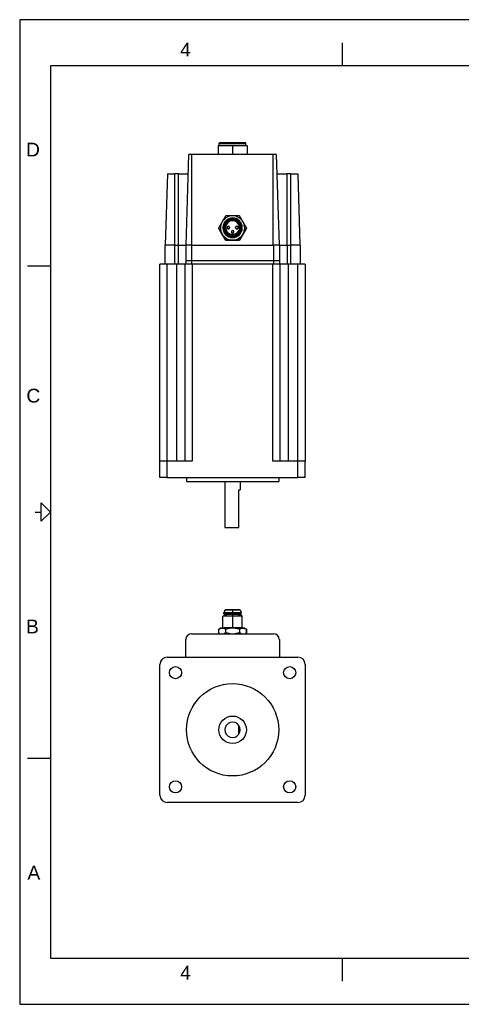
# Model space of a CAD drawing. Extents: x 0 to 21, y 0 to 16.
# Tile 1 of 5: x 0 to 7.2, y 0 to 16. Entities that reach past the tile are written whole.
import ezdxf

# ---------------------------------------------------------------- set-up
doc = ezdxf.new("R2010")
doc.units = 0
doc.header["$MEASUREMENT"] = 0
for name, color, linetype in [('CONTINUOUS', 7, 'CONTINUOUS'), ('TANGENT_EDGES', 7, 'CONTINUOUS'), ('VISIBLE', 7, 'CONTINUOUS')]:
    doc.layers.add(name, color=color, linetype=linetype)

# ---------------------------------------------------------------- blocks, each defined once
blk = doc.blocks.new('BLOCK8')
at = {"layer": 'CONTINUOUS'}
for p, q in [((21, 16), (0, 16)), ((0, 16), (0, 0)), ((5.25, 15.25), (5.25, 15.625)), ((20.5, 15.25), (0.5, 15.25)), ((0.5, 15.25), (0.5, 0.75)), ((0.125, 12), (0.5, 12)), ((0.25, 8), (0.35, 8)), ((0.125, 4), (0.5, 4)), ((0.5, 0.75), (20.5, 0.75)), ((5.25, 0.375), (5.25, 0.75)), ((0, 0), (21, 0))]:
    blk.add_line(p, q, dxfattribs=at)
blk.add_lwpolyline([(0.35, 7.85), (0.35, 8.15), (0.5, 8), (0.5, 8), (0.35, 7.85)], dxfattribs=at)
at = {"layer": 'CONTINUOUS', "char_height": 0.22404, "attachment_point": 4}
for s, insert in [('{\\fArial|b0|i0|c0|p0;\\C7;4}{\\fArial|b0|i0|c0|p0;\\C7;}', (2.609, 15.514)), ('{\\fArial|b0|i0|c0|p0;\\C7;D}{\\fArial|b0|i0|c0|p0;\\C7;}', (0.103, 13.889)), ('{\\fArial|b0|i0|c0|p0;\\C7;C}{\\fArial|b0|i0|c0|p0;\\C7;}', (0.109, 9.889)), ('{\\fArial|b0|i0|c0|p0;\\C7;B}{\\fArial|b0|i0|c0|p0;\\C7;}', (0.103, 6.139)), ('{\\fArial|b0|i0|c0|p0;\\C7;A}{\\fArial|b0|i0|c0|p0;\\C7;}', (0.126, 2.139)), ('{\\fArial|b0|i0|c0|p0;\\C7;4}{\\fArial|b0|i0|c0|p0;\\C7;}', (2.609, 0.514))]:
    blk.add_mtext(s, dxfattribs=dict(at, insert=insert))

msp = doc.modelspace()

# ---------------------------------------------------------------- linework, layer by layer
at = {"layer": 'TANGENT_EDGES'}
for p, q in [((3.462, 13.959), (3.462, 13.948)), ((3.462, 13.948), (3.462, 13.81)), ((2.801, 12.337), (2.801, 13.81)), ((4.123, 12.337), (4.123, 13.81)), ((2.523, 12.337), (2.523, 13.495)), ((2.582, 12.337), (2.582, 13.495)), ((4.342, 13.495), (4.342, 12.337)), ((4.401, 13.495), (4.401, 12.337)), ((3.462, 12.779), (3.462, 12.765)), ((3.462, 12.765), (3.462, 12.751)), ((3.462, 12.733), (3.462, 12.739)), ((3.462, 12.499), (3.462, 12.482)), ((3.462, 12.499), (3.462, 12.499)), ((3.462, 12.482), (3.462, 12.481)), ((3.462, 12.481), (3.462, 12.464)), ((2.518, 12.337), (2.518, 12.025)), ((2.577, 12.337), (2.577, 12.025)), ((2.796, 12.337), (2.796, 12.087)), ((3.462, 12.464), (3.462, 12.458)), ((4.128, 12.337), (4.128, 12.087)), ((4.347, 12.337), (4.347, 12.025)), ((4.406, 12.337), (4.406, 12.025)), ((2.399, 8.828), (2.399, 12.025)), ((2.552, 12.025), (2.552, 8.828)), ((2.796, 12.087), (2.796, 12.025)), ((2.807, 12.025), (2.807, 8.828)), ((4.116, 8.828), (4.116, 12.025)), ((4.128, 12.087), (4.128, 12.025)), ((4.372, 8.828), (4.372, 12.025)), ((4.525, 8.828), (4.525, 12.025)), ((2.399, 8.561), (2.399, 8.828)), ((4.525, 8.561), (4.525, 8.828)), ((3.462, 6.41), (3.462, 6.406)), ((3.462, 6.406), (3.462, 6.364)), ((3.462, 6.364), (3.462, 6.352)), ((3.462, 6.351), (3.462, 6.332)), ((3.462, 6.332), (3.462, 6.309)), ((3.462, 6.309), (3.462, 6.117))]:
    msp.add_line(p, q, dxfattribs=at)
for centre, start_param, end_param in [((3.393, 12.624), 0, 1.570796), ((3.393, 12.624), 1.570796, 3.141593), ((3.462, 12.555), 0, 1.570796), ((3.462, 12.555), 1.570796, 3.141593), ((3.531, 12.624), 0, 1.570796), ((3.531, 12.624), 1.570796, 3.141593)]:
    msp.add_ellipse(centre, major_axis=(-0.0197, 0), ratio=0.999507, start_param=start_param, end_param=end_param, dxfattribs=at)
at = {"layer": 'VISIBLE'}
for p, q in [((3.245, 13.959), (3.226, 13.948)), ((3.462, 13.948), (3.226, 13.948)), ((3.226, 13.948), (3.226, 13.81)), ((3.257, 14.006), (3.245, 13.995)), ((3.245, 13.995), (3.462, 13.995)), ((3.245, 13.959), (3.245, 13.995)), ((3.245, 13.959), (3.462, 13.959)), ((3.257, 14.006), (3.462, 14.006)), ((3.462, 14.006), (3.667, 14.006)), ((3.462, 13.995), (3.679, 13.995)), ((3.462, 13.959), (3.679, 13.959)), ((3.698, 13.948), (3.462, 13.948)), ((3.667, 14.006), (3.679, 13.995)), ((3.679, 13.959), (3.679, 13.995)), ((3.679, 13.959), (3.698, 13.948)), ((3.698, 13.948), (3.698, 13.81)), ((2.707, 12.337), (2.753, 13.81)), ((2.801, 13.81), (2.753, 13.81)), ((4.123, 13.81), (2.801, 13.81)), ((4.171, 13.81), (4.123, 13.81)), ((4.171, 13.81), (4.217, 12.337)), ((2.403, 13.495), (2.367, 12.337)), ((2.403, 13.495), (2.523, 13.495)), ((2.582, 13.495), (2.523, 13.495)), ((2.582, 13.495), (2.743, 13.495)), ((4.181, 13.495), (4.342, 13.495)), ((4.401, 13.495), (4.342, 13.495)), ((4.401, 13.495), (4.521, 13.495)), ((4.521, 13.495), (4.557, 12.337)), ((3.236, 12.613), (3.236, 12.615)), ((3.236, 12.611), (3.236, 12.613)), ((3.304, 12.616), (3.304, 12.622)), ((3.32, 12.623), (3.32, 12.623)), ((3.336, 12.625), (3.336, 12.625)), ((3.373, 12.619), (3.373, 12.624)), ((3.413, 12.624), (3.413, 12.619)), ((3.442, 12.55), (3.442, 12.555)), ((3.482, 12.555), (3.482, 12.55)), ((3.511, 12.619), (3.511, 12.624)), ((3.551, 12.624), (3.551, 12.619)), ((3.588, 12.625), (3.588, 12.625)), ((3.604, 12.623), (3.604, 12.623)), ((3.619, 12.616), (3.619, 12.622)), ((3.688, 12.613), (3.688, 12.615)), ((3.688, 12.613), (3.688, 12.611)), ((2.362, 12.337), (2.362, 12.025)), ((2.518, 12.337), (2.362, 12.337)), ((2.518, 12.337), (2.523, 12.337)), ((2.523, 12.337), (2.577, 12.337)), ((2.577, 12.337), (2.702, 12.337)), ((2.796, 12.337), (2.702, 12.337)), ((2.702, 12.337), (2.702, 12.087)), ((2.796, 12.337), (2.801, 12.337)), ((2.801, 12.337), (4.123, 12.337)), ((3.347, 12.42), (3.347, 12.418)), ((3.35, 12.416), (3.35, 12.418)), ((3.574, 12.418), (3.574, 12.416)), ((3.577, 12.418), (3.577, 12.42)), ((4.123, 12.337), (4.128, 12.337)), ((4.222, 12.337), (4.128, 12.337)), ((4.222, 12.337), (4.222, 12.087)), ((4.222, 12.337), (4.347, 12.337)), ((4.347, 12.337), (4.401, 12.337)), ((4.401, 12.337), (4.406, 12.337)), ((4.562, 12.337), (4.406, 12.337)), ((4.562, 12.337), (4.562, 12.025)), ((2.281, 8.828), (2.281, 12.025)), ((2.399, 12.025), (2.281, 12.025)), ((2.552, 12.025), (2.399, 12.025)), ((2.689, 12.025), (2.552, 12.025)), ((2.807, 12.025), (2.689, 12.025)), ((2.689, 8.828), (2.689, 12.025)), ((2.702, 12.087), (2.796, 12.087)), ((2.702, 12.087), (2.702, 12.025)), ((2.796, 12.087), (4.128, 12.087)), ((4.116, 12.025), (2.807, 12.025)), ((4.235, 12.025), (4.116, 12.025)), ((4.128, 12.087), (4.222, 12.087)), ((4.222, 12.087), (4.222, 12.025)), ((4.235, 8.828), (4.235, 12.025)), ((4.372, 12.025), (4.235, 12.025)), ((4.525, 12.025), (4.372, 12.025)), ((4.643, 12.025), (4.525, 12.025)), ((4.643, 12.025), (4.643, 8.828)), ((2.399, 8.828), (2.281, 8.828)), ((2.281, 8.561), (2.281, 8.828)), ((2.807, 8.828), (2.399, 8.828)), ((4.525, 8.828), (4.116, 8.828)), ((4.643, 8.828), (4.525, 8.828)), ((4.643, 8.561), (4.643, 8.828)), ((2.399, 8.561), (2.281, 8.561)), ((2.399, 8.561), (4.525, 8.561)), ((2.712, 8.561), (2.712, 8.498)), ((2.712, 8.498), (4.212, 8.498)), ((3.337, 8.498), (3.337, 7.749)), ((3.587, 8.498), (3.587, 8.359)), ((4.212, 8.561), (4.212, 8.498)), ((4.643, 8.561), (4.525, 8.561)), ((3.565, 8.359), (3.587, 8.359)), ((3.565, 7.749), (3.565, 8.359)), ((3.337, 7.749), (3.565, 7.749)), ((3.336, 6.402), (3.32, 6.359)), ((3.336, 6.402), (3.336, 6.406)), ((3.588, 6.402), (3.588, 6.406)), ((3.588, 6.402), (3.604, 6.359)), ((3.304, 6.115), (3.304, 6.304)), ((3.328, 6.328), (3.305, 6.304)), ((3.32, 6.347), (3.32, 6.359)), ((3.328, 6.328), (3.328, 6.347)), ((3.596, 6.328), (3.596, 6.347)), ((3.596, 6.328), (3.619, 6.304)), ((3.604, 6.347), (3.604, 6.359)), ((3.619, 6.115), (3.619, 6.304)), ((3.236, 6.03), (3.236, 6.094)), ((3.236, 6.03), (3.236, 6.094)), ((3.265, 6.111), (3.242, 6.098)), ((3.347, 6.1), (3.347, 6.036)), ((3.35, 6.1), (3.347, 6.1)), ((3.35, 6.036), (3.35, 6.1)), ((3.574, 6.1), (3.574, 6.036)), ((3.577, 6.1), (3.574, 6.1)), ((3.577, 6.036), (3.577, 6.1)), ((3.659, 6.111), (3.682, 6.098)), ((3.688, 6.094), (3.688, 6.03)), ((3.688, 6.03), (3.688, 6.094)), ((2.702, 5.643), (2.702, 5.928)), ((2.796, 6.021), (4.128, 6.021)), ((3.25, 6.021), (3.242, 6.026)), ((3.35, 6.036), (3.347, 6.036)), ((3.577, 6.036), (3.574, 6.036)), ((3.674, 6.021), (3.682, 6.026)), ((4.222, 5.928), (4.222, 5.643)), ((2.399, 5.643), (4.525, 5.643)), ((2.281, 3.398), (2.281, 5.524)), ((4.643, 5.524), (4.643, 3.398)), ((3.565, 4.391), (3.565, 4.532)), ((4.525, 3.28), (2.399, 3.28))]:
    msp.add_line(p, q, dxfattribs=at)
for centre, radius in [((2.534, 5.389), 0.0984), ((4.39, 5.389), 0.0984), ((3.462, 4.461), 0.75), ((3.462, 4.461), 0.224), ((2.534, 3.533), 0.0984), ((4.39, 3.533), 0.0984)]:
    msp.add_circle(centre, radius, dxfattribs=at)
for centre, radius, start, end in [((3.393, 12.624), 0.0197, 0, 180), ((3.531, 12.624), 0.0197, 0, 180), ((3.462, 12.555), 0.0197, 0, 180), ((2.796, 5.928), 0.0938, 90, 180), ((4.128, 5.928), 0.0938, 0, 90), ((2.399, 5.524), 0.118, 90, 180), ((4.525, 5.524), 0.118, 0, 90), ((3.462, 4.461), 0.125, 34.5128, 325.4872), ((3.462, 4.461), 0.125, 325.4872, 34.5128), ((2.399, 3.398), 0.118, 180, 270), ((4.525, 3.398), 0.118, 270, 0)]:
    msp.add_arc(centre, radius, start, end, dxfattribs=at)
for centre, major_axis, ratio, start_param, end_param in [((3.462, 12.616), (0.197, 0), 0.999507, 1.570796, 2.617994), ((3.462, 12.615), (0.226, 0), 0.999507, 2.087271, 2.101519), ((3.462, 12.616), (0.197, 0), 0.999507, 0.523599, 1.570796), ((3.462, 12.615), (0.226, 0), 0.999507, 1.040074, 1.054321), ((3.462, 12.616), (0.197, 0), 0.999507, 2.617994, 3.665191), ((3.462, 12.622), (-0.157, 0), 0.999507, -1.570796, 0), ((3.462, 12.623), (0.142, 0), 0.999507, 1.570796, 3.141593), ((3.462, 12.625), (-0.126, 0), 0.999507, -1.570796, 0), ((3.462, 12.625), (-0.114, 0), 0.999507, -1.570796, 0), ((3.462, 12.619), (-0.114, 0), 0.999507, -1.570796, -0.027095), ((3.462, 12.622), (-0.157, 0), 0.999507, -3.141593, -1.570796), ((3.462, 12.623), (0.142, 0), 0.999507, 0, 1.570796), ((3.462, 12.625), (-0.126, 0), 0.999507, -3.141593, -1.570796), ((3.462, 12.625), (-0.114, 0), 0.999507, 3.141593, 4.712389), ((3.462, 12.619), (-0.114, 0), 0.999507, -3.114498, -1.570796), ((3.462, 12.616), (0.197, 0), 0.999507, 5.759587, 6.806784), ((3.462, 12.615), (0.226, 0), 0.999507, 3.134469, 3.141593), ((3.462, 12.615), (0.226, 0), 0.999507, 3.141593, 3.148716), ((3.462, 12.613), (0.226, 0), 0.999507, 3.141593, 3.148716), ((3.462, 12.616), (0.197, 0), 0.999507, 3.665191, 4.712389), ((3.462, 12.622), (-0.157, 0), 0.999507, 0, 1.570796), ((3.462, 12.616), (-0.157, 0), 0.999507, 0, 1.570796), ((3.462, 12.623), (0.142, 0), 0.999507, 3.141593, 4.712389), ((3.462, 12.623), (-0.142, 0), 0.999507, 0, 1.570796), ((3.462, 12.625), (-0.126, 0), 0.999507, 0, 1.570796), ((3.462, 12.625), (-0.126, 0), 0.999507, 0, 1.570796), ((3.462, 12.625), (-0.114, 0), 0.999507, 0, 1.570796), ((3.393, 12.619), (-0.0197, 0), 0.999507, 0, 3.141593), ((3.462, 12.55), (-0.0197, 0), 0.999507, 0, 3.141593), ((3.462, 12.625), (-0.114, 0), 0.999507, 1.570796, 3.141593), ((3.462, 12.625), (-0.126, 0), 0.999507, 1.570796, 3.141593), ((3.462, 12.625), (-0.126, 0), 0.999507, 1.570796, 3.141593), ((3.462, 12.623), (-0.142, 0), 0.999507, 1.570796, 3.141593), ((3.462, 12.623), (0.142, 0), 0.999507, 4.712389, 6.283185), ((3.462, 12.622), (-0.157, 0), 0.999507, 1.570796, 3.141593), ((3.462, 12.616), (-0.157, 0), 0.999507, 1.570796, 3.141593), ((3.462, 12.616), (0.197, 0), 0.999507, 4.712389, 5.759587), ((3.531, 12.619), (-0.0197, 0), 0.999507, 0, 3.141593), ((3.462, 12.615), (0.226, 0), 0.999507, 0, 0.007124), ((3.462, 12.615), (0.226, 0), 0.999507, 6.276062, 6.283185), ((3.462, 12.613), (0.226, 0), 0.999507, 6.276062, 6.283185), ((3.462, 12.615), (0.226, 0), 0.999507, 4.181667, 4.195914), ((3.462, 12.613), (0.226, 0), 0.999507, 4.181667, 4.195914), ((3.462, 12.615), (0.226, 0), 0.999507, 5.228864, 5.243111), ((3.462, 12.613), (0.226, 0), 0.999507, 5.228864, 5.243111), ((3.462, 6.406), (0.126, 0), 0.031411, 1.570796, 3.141593), ((3.462, 6.402), (0.126, 0), 0.031411, 1.570796, 3.130165), ((3.462, 6.406), (0.126, 0), 0.031411, 0, 1.570796), ((3.462, 6.402), (0.126, 0), 0.031411, 0.011428, 1.570796), ((3.462, 6.304), (0.157, 0), 0.031411, 3.110161, 3.141593), ((3.462, 6.304), (0.157, 0), 0.031411, 1.570796, 3.110161), ((3.462, 6.359), (0.142, 0), 0.031411, 1.570796, 3.130165), ((3.462, 6.359), (0.142, 0), 0.031411, 3.130165, 3.141593), ((3.462, 6.347), (0.142, 0), 0.031411, 1.570796, 3.141593), ((3.462, 6.347), (0.142, 0), 0.031411, 3.141593, 3.476489), ((3.462, 6.347), (0.134, 0), 0.031411, 1.570796, 3.141593), ((3.462, 6.328), (0.134, 0), 0.031411, 1.570796, 3.110161), ((3.462, 6.359), (0.142, 0), 0.031411, 0.011428, 1.570796), ((3.462, 6.347), (0.142, 0), 0.031411, 0, 1.570796), ((3.462, 6.347), (0.134, 0), 0.031411, 0, 1.570796), ((3.462, 6.328), (0.134, 0), 0.031411, 0.031431, 1.570796), ((3.462, 6.304), (0.157, 0), 0.031411, 0.031431, 1.570796), ((3.462, 6.347), (0.142, 0), 0.031411, 5.948289, 6.283185), ((3.462, 6.359), (0.142, 0), 0.031411, 0, 0.011428), ((3.462, 6.304), (0.157, 0), 0.031411, 0, 0.031431), ((3.462, 6.094), (0.226, 0), 0.031411, 3.134469, 3.141593), ((3.462, 6.111), (0.197, 0), 0.031411, 2.617994, 3.087134), ((3.462, 6.111), (0.197, 0), 0.031411, 1.570796, 2.617994), ((3.462, 6.111), (0.197, 0), 0.031411, 0.523599, 1.570796), ((3.462, 6.111), (0.197, 0), 0.031411, 0.054459, 0.523599), ((3.462, 6.094), (0.226, 0), 0.031411, 0, 0.007124), ((3.462, 6.03), (0.226, 0), 0.031411, 3.134469, 3.141593), ((3.462, 6.03), (0.226, 0), 0.031411, 3.141593, 3.148716), ((3.462, 6.03), (0.226, 0), 0.031411, 6.276062, 6.283185), ((3.462, 6.03), (0.226, 0), 0.031411, 0, 0.007124)]:
    msp.add_ellipse(centre, major_axis=major_axis, ratio=ratio, start_param=start_param, end_param=end_param, dxfattribs=at)
for points, weights in [([(3.347, 12.81), (3.317, 12.759), (3.291, 12.714)], [1, 1.03682206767, 1]), ([(3.462, 12.812), (3.41, 12.812), (3.35, 12.812)], [1, 1.03682206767, 1]), ([(3.574, 12.812), (3.514, 12.812), (3.462, 12.812)], [1, 1.03682206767, 1]), ([(3.632, 12.714), (3.606, 12.759), (3.577, 12.81)], [1, 1.03682206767, 1]), ([(3.291, 12.714), (3.265, 12.669), (3.236, 12.617)], [1, 1.03682206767, 1]), ([(3.688, 12.617), (3.658, 12.669), (3.632, 12.714)], [1, 1.03682206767, 1]), ([(3.236, 12.613), (3.265, 12.562), (3.291, 12.517)], [1, 1.03682206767, 1]), ([(3.291, 12.514), (3.265, 12.559), (3.236, 12.611)], [1, 1.03682206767, 1]), ([(3.291, 12.517), (3.317, 12.472), (3.347, 12.42)], [1, 1.03682206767, 1]), ([(3.347, 12.418), (3.317, 12.469), (3.291, 12.514)], [1, 1.03682206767, 1]), ([(3.577, 12.42), (3.606, 12.472), (3.632, 12.517)], [1, 1.03682206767, 1]), ([(3.632, 12.514), (3.606, 12.469), (3.577, 12.418)], [1, 1.03682206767, 1]), ([(3.632, 12.517), (3.658, 12.562), (3.688, 12.613)], [1, 1.03682206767, 1]), ([(3.688, 12.611), (3.658, 12.559), (3.632, 12.514)], [1, 1.03682206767, 1]), ([(3.35, 12.418), (3.41, 12.419), (3.462, 12.419)], [1, 1.03682206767, 1]), ([(3.462, 12.416), (3.41, 12.416), (3.35, 12.416)], [1, 1.03682206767, 1]), ([(3.462, 12.419), (3.514, 12.419), (3.574, 12.418)], [1, 1.03682206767, 1]), ([(3.574, 12.416), (3.514, 12.416), (3.462, 12.416)], [1, 1.03682206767, 1]), ([(3.236, 6.094), (3.239, 6.096), (3.242, 6.098)], [1, 1.00362478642, 1.00653592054]), ([(3.242, 6.098), (3.268, 6.113), (3.291, 6.114)], [1.00653592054, 1.03319728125, 1]), ([(3.291, 6.114), (3.317, 6.116), (3.347, 6.1)], [1, 1.03682206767, 1]), ([(3.35, 6.1), (3.41, 6.117), (3.462, 6.117)], [1, 1.03682206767, 1]), ([(3.462, 6.117), (3.514, 6.117), (3.574, 6.1)], [1, 1.03682206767, 1]), ([(3.577, 6.1), (3.606, 6.116), (3.632, 6.114)], [1, 1.03682206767, 1]), ([(3.632, 6.114), (3.656, 6.113), (3.682, 6.098)], [1, 1.03319728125, 1.00653592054]), ([(3.682, 6.098), (3.685, 6.096), (3.688, 6.094)], [1.00653592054, 1.00362478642, 1]), ([(3.255, 6.021), (3.246, 6.025), (3.236, 6.03)], [1.01624080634, 1.01208994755, 1]), ([(3.236, 6.03), (3.239, 6.028), (3.242, 6.026)], [1, 1.00362478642, 1.00653592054]), ([(3.347, 6.036), (3.332, 6.026), (3.318, 6.021)], [1, 1.01854506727, 1.01841005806]), ([(3.421, 6.021), (3.387, 6.025), (3.35, 6.036)], [1.01744206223, 1.0226347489, 1]), ([(3.574, 6.036), (3.536, 6.025), (3.503, 6.021)], [1, 1.0226347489, 1.01744206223]), ([(3.606, 6.021), (3.592, 6.026), (3.577, 6.036)], [1.01841005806, 1.01854506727, 1]), ([(3.688, 6.03), (3.678, 6.025), (3.669, 6.021)], [1, 1.01208994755, 1.01624080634]), ([(3.682, 6.026), (3.685, 6.028), (3.688, 6.03)], [1.00653592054, 1.00362478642, 1])]:
    msp.add_rational_spline(points, weights, degree=2, dxfattribs=at)

# ---------------------------------------------------------------- block references
at = {"layer": 'CONTINUOUS'}
msp.add_blockref('BLOCK8', (0, 0), dxfattribs=at)

doc.saveas('drawing.dxf')
